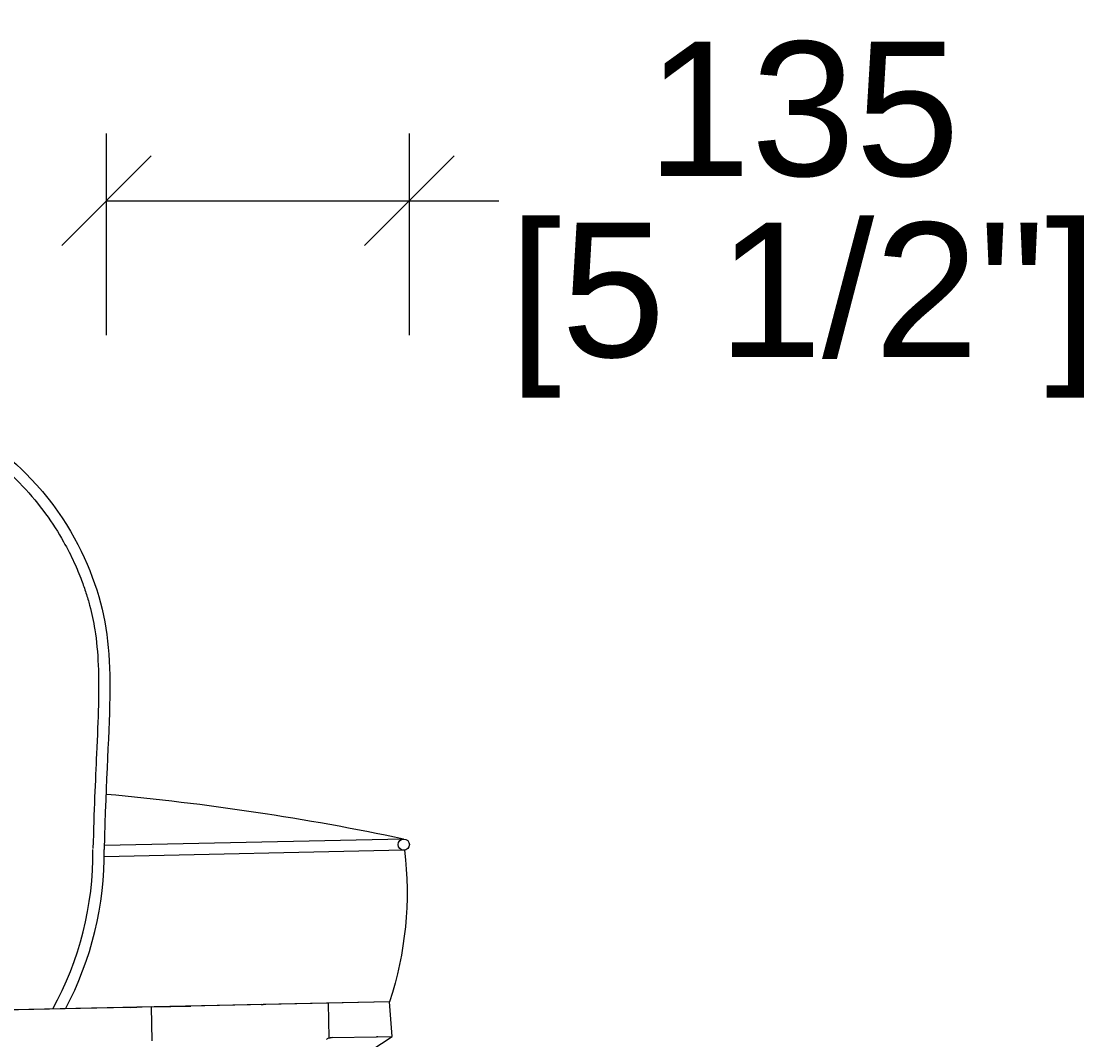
# Model space of a CAD drawing. Header units: centimetres. Extents: x -1 to 3462, y -8473 to -4832.
# Tile 18 of 18: x 2855 to 3336, y -6126 to -5671. Entities that reach past the tile are written whole.
import ezdxf

# ---------------------------------------------------------------- set-up
doc = ezdxf.new("R2010")
doc.units = ezdxf.units.CM
doc.layers.add('CC-DIMENSION', color=251, linetype='Continuous')
doc.layers.add('Livello 1', color=1, linetype='Continuous')
doc.styles.add('Cassina', font='arial.ttf')
doc.dimstyles.new('ABACO custom interiors_ass', dxfattribs={"dimtxt": 3, "dimasz": 2, "dimexe": 1.5, "dimexo": 2, "dimgap": 0.5, "dimtad": 0, "dimdec": 0, "dimzin": 0, "dimdsep": 46, "dimtxsty": 'Cassina', "dimblk": 'OBLIQUE', "dimcen": 1, "dimclrd": 256, "dimclre": 256, "dimclrt": 7, "dimadec": 0, "dimazin": 0, "dimtfac": 1, "dimtdec": 0, "dimtofl": 0, "dimtmove": 1, "dimatfit": 2, "dimldrblk": 'OBLIQUE', "dimfxl": 3, "dimfxlon": 1, "dimtolj": 1, "dimtzin": 0, "dimarcsym": 1})

# ---------------------------------------------------------------- blocks, each defined once
blk = doc.blocks.new('_Oblique')
at = {"color": 0, "linetype": 'ByBlock', "lineweight": -2}
blk.add_line((-0.5, -0.5), (0.5, 0.5), dxfattribs=at)
blk = doc.blocks.new('*D70')
at = {"layer": 'CC-DIMENSION', "lineweight": -2, "transparency": 16777216}
for p, q in [((2892.8, -5810.91), (2892.8, -5720.91)), ((3027.99, -5810.91), (3027.99, -5720.91)), ((2892.8, -5750.91), (3027.99, -5750.91)), ((3027.99, -5750.91), (3067.99, -5750.91))]:
    blk.add_line(p, q, dxfattribs=at)
at = {"layer": 'Defpoints', "color": 0, "transparency": 16777216}
for p in [(2892.8, -5750.91), (2892.8, -6016.08), (3027.99, -6038.7)]:
    blk.add_point(p, dxfattribs=at)
at = {"layer": 'CC-DIMENSION', "lineweight": -2, "transparency": 16777216, "xscale": 40, "yscale": 40, "zscale": 40, "rotation": 180}
blk.add_blockref('_Oblique', (2892.8, -5750.91), dxfattribs=at)
at = {"layer": 'CC-DIMENSION', "lineweight": -2, "transparency": 16777216, "xscale": 40, "yscale": 40, "zscale": 40}
blk.add_blockref('_Oblique', (3027.99, -5750.91), dxfattribs=at)
at = {"layer": 'CC-DIMENSION', "color": 7, "transparency": 16777216, "char_height": 60, "attachment_point": 5, "style": 'Cassina'}
for s, insert in [('\\A1;135', (3203.8, -5710.25)), ('\\A1;[5 1/2"]', (3203.8, -5799.75))]:
    blk.add_mtext(s, dxfattribs=dict(at, insert=insert))
blk = doc.blocks.new('*D71')
at = {"layer": 'CC-DIMENSION', "lineweight": -2, "transparency": 16777216}
for p, q in [((2428.53, -6788.35), (2428.53, -6878.35)), ((3027.99, -6788.35), (3027.99, -6878.35)), ((2428.53, -6848.35), (2523.87, -6848.35)), ((3027.99, -6848.35), (2932.65, -6848.35))]:
    blk.add_line(p, q, dxfattribs=at)
at = {"layer": 'Defpoints', "color": 0, "transparency": 16777216}
for p in [(2428.53, -5698.48), (3027.99, -6038.7), (2428.53, -6848.35)]:
    blk.add_point(p, dxfattribs=at)
at = {"layer": 'CC-DIMENSION', "lineweight": -2, "transparency": 16777216, "xscale": 40, "yscale": 40, "zscale": 40, "rotation": 180}
blk.add_blockref('_Oblique', (2428.53, -6848.35), dxfattribs=at)
at = {"layer": 'CC-DIMENSION', "lineweight": -2, "transparency": 16777216, "xscale": 40, "yscale": 40, "zscale": 40}
blk.add_blockref('_Oblique', (3027.99, -6848.35), dxfattribs=at)
at = {"layer": 'CC-DIMENSION', "color": 7, "transparency": 16777216, "char_height": 60, "attachment_point": 5, "style": 'Cassina'}
for s, insert in [('\\A1;599', (2728.26, -6807.71)), ('\\A1;[1\'-11 1/2"]', (2728.26, -6897.19))]:
    blk.add_mtext(s, dxfattribs=dict(at, insert=insert))

msp = doc.modelspace()

# ---------------------------------------------------------------- linework, layer by layer
at = {"layer": 'Livello 1'}
for p, q in [((3025.44, -6035.99), (2891.97, -6038.89)), ((3025.55, -6040.99), (2891.82, -6043.89)), ((3019.13, -6108.65), (2480.61, -6120.32)), ((2961.82, -6109.89), (2930.48, -6110.57)), ((2961.82, -6109.89), (2962.69, -6109.87)), ((3019.13, -6108.65), (2962.69, -6109.87)), ((2992.22, -6124.73), (2991.89, -6109.24)), ((3020.28, -6124.12), (3019.13, -6108.65)), ((2903.39, -6111.16), (2612.08, -6117.47)), ((2903.39, -6111.16), (2906.31, -6111.09)), ((2912.91, -6110.95), (2906.31, -6111.09)), ((2912.91, -6110.95), (2930.11, -6110.58)), ((2913.25, -6126.12), (2912.91, -6110.95)), ((2930.11, -6110.58), (2930.48, -6110.57)), ((2989.49, -6144.3), (3020.28, -6124.12)), ((2992.22, -6124.73), (2992.65, -6124.72)), ((2993.08, -6124.71), (2992.65, -6124.72)), ((2993.51, -6124.7), (2993.08, -6124.71)), ((2993.08, -6124.71), (2993.08, -6124.71)), ((2993.51, -6124.7), (3013.33, -6124.27)), ((3013.97, -6124.26), (3013.33, -6124.27)), ((3013.97, -6124.26), (3020.09, -6124.12)), ((3020.28, -6124.12), (3020.09, -6124.12))]:
    msp.add_line(p, q, dxfattribs=at)
msp.add_lwpolyline([(3025.82, -6040.97, -0.110445), (3019.13, -6108.65), (2480.61, -6120.32)], format="xyb", dxfattribs=at)
msp.add_circle((3025.5, -6038.49), 2.5, dxfattribs=at)
for centre, radius, start, end in [((2788.98, -7159.56), 1148.18, 78.11515, 84.81219), ((2742.7, -6042.27), 144.05, 331.0929, 0.6255), ((2742.7, -6042.27), 149.05, 332.2031, 0.6255), ((2993.7, -6128.11), 3.69, 113.553, 135.2521)]:
    msp.add_arc(centre, radius, start, end, dxfattribs=at)
for points, knots in [([(2522.45, -5796.82), (2527.57, -5805.31), (2532.69, -5813.82), (2540.33, -5826.13), (2543, -5830.34), (2547.12, -5836.64), (2548.65, -5838.92), (2553.66, -5846.19), (2556.94, -5850.58), (2563.18, -5858.09), (2566.14, -5861.22), (2571.31, -5865.87), (2573.56, -5867.59), (2578.06, -5870.43), (2580.32, -5871.55), (2584.86, -5873.24), (2587.14, -5873.8), (2591.3, -5874.41), (2593.18, -5874.53), (2596.95, -5874.52), (2598.83, -5874.39), (2604.96, -5873.63), (2609.19, -5872.58), (2617.62, -5869.85), (2621.83, -5868.18), (2630.22, -5864.57), (2634.4, -5862.63), (2642.7, -5858.84), (2646.82, -5856.99), (2652.15, -5854.81), (2653.44, -5854.31), (2655.76, -5853.44), (2656.78, -5853.07), (2658.57, -5852.45), (2659.34, -5852.2), (2661.6, -5851.49), (2663.08, -5851.07), (2666.64, -5850.2), (2668.78, -5849.76), (2673.98, -5848.9), (2677.04, -5848.47), (2684.52, -5847.59), (2688.95, -5847.13), (2707.3, -5845.51), (2724.54, -5844.51), (2752.87, -5844.46), (2763.51, -5844.76), (2782.22, -5846.19), (2790.42, -5847.16), (2801, -5849.07), (2803.91, -5849.68), (2808.57, -5850.8), (2810.38, -5851.28), (2813.9, -5852.31), (2815.61, -5852.85), (2820.55, -5854.57), (2823.64, -5855.83), (2832.66, -5860.05), (2837.96, -5863.35), (2847.41, -5870.52), (2851.55, -5874.39), (2859.14, -5882.43), (2862.53, -5886.54), (2868.61, -5894.86), (2871.28, -5899.05), (2875.35, -5906.29), (2876.89, -5909.33), (2879.53, -5915.07), (2880.65, -5917.76), (2882.37, -5922.32), (2883.03, -5924.21), (2884.23, -5927.93), (2884.77, -5929.77), (2886.23, -5935.24), (2886.99, -5938.84), (2888.38, -5947.56), (2888.86, -5952.73), (2889.33, -5963.82), (2889.32, -5969.74), (2889, -5982.79), (2888.7, -5989.92), (2887.81, -6009.86), (2887.16, -6023.71), (2886.76, -6040.2)], [0, 0, 0, 0, 17.941505, 17.941505, 27.942303, 27.942303, 34.030904, 34.030904, 48.6008, 48.6008, 63.170695, 63.170695, 74.63298, 74.63298, 86.095264, 86.095264, 97.557548, 97.557548, 107.008432, 107.008432, 116.459317, 116.459317, 137.759617, 137.759617, 159.059918, 159.059918, 180.360218, 180.360218, 201.660519, 201.660519, 208.505026, 208.505026, 214.010664, 214.010664, 218.20701, 218.20701, 226.370077, 226.370077, 235.869641, 235.869641, 245.369206, 245.369206, 254.868771, 254.868771, 280.550909, 280.550909, 295.440737, 295.440737, 307.736826, 307.736826, 312.615155, 312.615155, 315.905579, 315.905579, 319.196004, 319.196004, 325.776852, 325.776852, 339.678096, 339.678096, 353.579339, 353.579339, 367.480582, 367.480582, 381.381826, 381.381826, 391.543421, 391.543421, 400.710597, 400.710597, 407.331903, 407.331903, 413.953209, 413.953209, 427.195821, 427.195821, 445.487642, 445.487642, 463.779464, 463.779464, 482.071285, 482.071285, 509.604326, 509.604326, 509.604326, 509.604326]), ([(2526.74, -5794.24), (2536.13, -5809.84), (2564.35, -5856.74), (2597.67, -5881.2), (2640.96, -5850.68), (2682.24, -5841.38), (2809.01, -5833.44), (2866.67, -5877.74), (2900.79, -5941.37), (2893.28, -5977.53), (2891.75, -6040.6), (2891.75, -6040.62), (2891.74, -6040.63), (2891.74, -6040.65)], [0, 0, 0, 0, 32.954751, 99.059786, 216.741687, 245.956358, 315.487711, 353.658287, 404.244175, 509.76138, 509.76138, 509.76138, 509.804733, 509.804733, 509.804733, 509.804733])]:
    msp.add_open_spline(points, degree=3, knots=knots, dxfattribs=at)

# ---------------------------------------------------------------- dimensions: what is measured, and where the dimension line sits
at = {"layer": 'CC-DIMENSION'}
dim = msp.add_linear_dim(base=(2892.8, -5750.91), p1=(3027.99, -6038.7), p2=(2892.8, -6016.08), angle=180, dimstyle='ABACO custom interiors_ass', override={"dimscale": 0, "dimpost": '\\X'}, dxfattribs=at)
dim.commit()
dim.dimension.update_dxf_attribs({"geometry": '*D70', "text_midpoint": (3203.8, -5750.91), "dimtype": 160})
dim = msp.add_linear_dim(base=(2428.53, -6848.35), p1=(3027.99, -6038.7), p2=(2428.53, -5698.48), angle=180, dimstyle='ABACO custom interiors_ass', override={"dimscale": 0, "dimpost": '\\X'}, dxfattribs=at)
dim.commit()
dim.dimension.update_dxf_attribs({"geometry": '*D71', "text_midpoint": (2728.26, -6848.35)})

doc.saveas('drawing.dxf')
